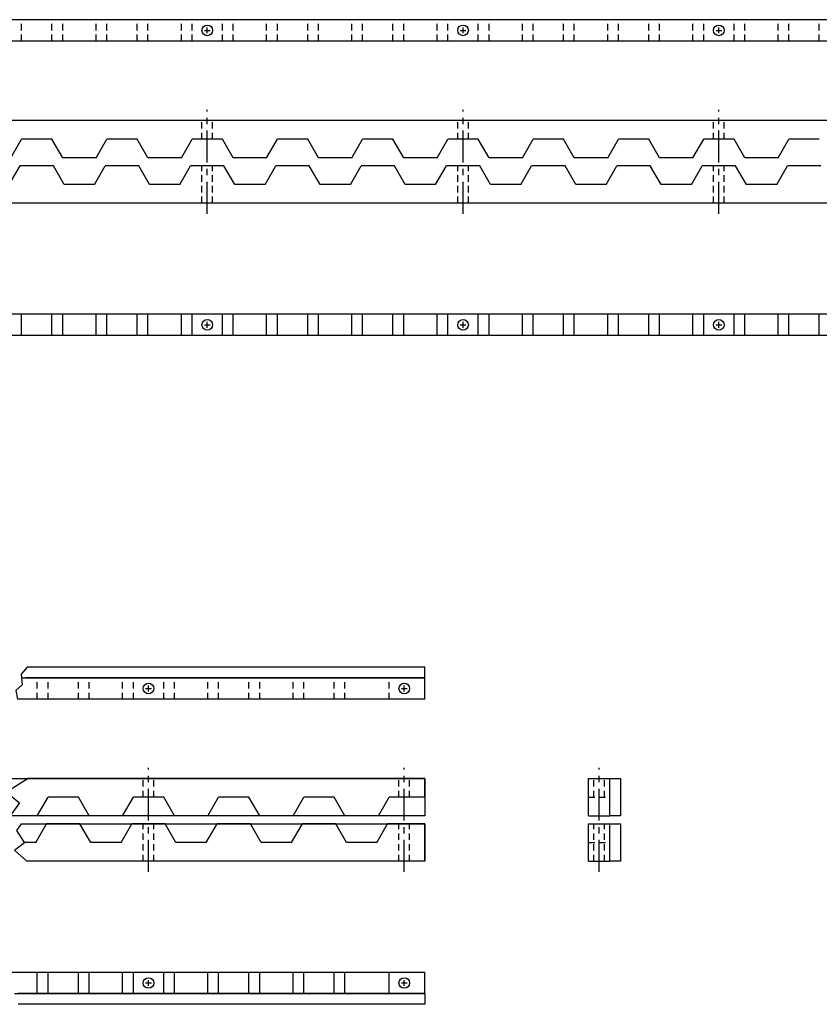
# Model space of a CAD drawing. Extents: x -131 to 163, y 4 to 88.
# Tile 5 of 6: x 99 to 118, y 16 to 39. Entities that reach past the tile are written whole.
import ezdxf

# ---------------------------------------------------------------- set-up
doc = ezdxf.new("R2010")
doc.units = 0
doc.header["$LTSCALE"] = 0.6
doc.header["$MEASUREMENT"] = 0
doc.linetypes.add('CENTER', pattern=[2, 1.25, -0.25, 0.25, -0.25])
doc.linetypes.add('HIDDEN', pattern=[0.375, 0.25, -0.125])
for name, color, linetype in [('BATTERY', 7, 'CONTINUOUS'), ('HULL_RAILS_BACKING', 4, 'CONTINUOUS'), ('HULL_RAILS_BOT', 2, 'CONTINUOUS'), ('HULL_RAILS_TOP', 3, 'CONTINUOUS')]:
    doc.layers.add(name, color=color, linetype=linetype)

msp = doc.modelspace()

# ---------------------------------------------------------------- linework, layer by layer
at = {"layer": 'BATTERY', "color": 1, "linetype": 'CENTER'}
for p, q in [((103.72756, 34.47075), (103.72756, 36.90825)), ((109.72756, 34.47075), (109.72756, 36.90825)), ((115.72756, 34.47075), (115.72756, 36.90825)), ((102.34897, 19.03064), (102.34897, 21.46814)), ((108.34897, 19.03064), (108.34897, 21.46814)), ((112.9164, 19.03064), (112.9164, 21.46814))]:
    msp.add_line(p, q, dxfattribs=at)
at = {"layer": 'HULL_RAILS_BACKING'}
for points in [[(99.36653, 23.58135), (108.82963, 23.58135), (108.82963, 23.83135), (99.50466, 23.83135)], [(99.37309, 20.15564), (108.82963, 20.15564), (108.82963, 19.28064), (99.49359, 19.28064)], [(99.20638, 16.17241), (108.82963, 16.17241), (108.82963, 15.92241), (99.28946, 15.92241)]]:
    msp.add_lwpolyline(points, dxfattribs=at)
for points in [[(87.58885, 21.21814), (108.82963, 21.21814), (108.82963, 20.34314), (87.58885, 20.34314)], [(113.1664, 21.21814), (113.4164, 21.21814), (113.4164, 20.34314), (113.1664, 20.34314)], [(113.1664, 20.15564), (113.4164, 20.15564), (113.4164, 19.28064), (113.1664, 19.28064)]]:
    msp.add_lwpolyline(points, close=True, dxfattribs=at)
at = {"layer": 'HULL_RAILS_BACKING', "flags": 128}
msp.add_lwpolyline([(99.49359, 19.28064), (99.20639, 19.54209), (99.44256, 19.71814), (99.26196, 19.99758), (99.37309, 20.15564)], dxfattribs=at)
at = {"layer": 'HULL_RAILS_BOT'}
for p, q in [((99.08322, 35.15825), (99.33581, 35.59575)), ((100.1193, 35.59575), (99.33581, 35.59575)), ((100.37189, 35.15825), (100.1193, 35.59575)), ((101.08322, 35.15825), (101.33581, 35.59575)), ((102.1193, 35.59575), (101.33581, 35.59575)), ((102.37189, 35.15825), (102.1193, 35.59575)), ((103.08322, 35.15825), (103.33581, 35.59575)), ((104.1193, 35.59575), (103.33581, 35.59575)), ((104.37189, 35.15825), (104.1193, 35.59575)), ((105.08322, 35.15825), (105.33581, 35.59575)), ((106.1193, 35.59575), (105.33581, 35.59575)), ((106.37189, 35.15825), (106.1193, 35.59575)), ((107.08322, 35.15825), (107.33581, 35.59575)), ((108.1193, 35.59575), (107.33581, 35.59575)), ((108.37189, 35.15825), (108.1193, 35.59575)), ((109.08322, 35.15825), (109.33581, 35.59575)), ((110.1193, 35.59575), (109.33581, 35.59575)), ((110.37189, 35.15825), (110.1193, 35.59575)), ((111.08322, 35.15825), (111.33581, 35.59575)), ((112.1193, 35.59575), (111.33581, 35.59575)), ((112.37189, 35.15825), (112.1193, 35.59575)), ((113.08322, 35.15825), (113.33581, 35.59575)), ((114.1193, 35.59575), (113.33581, 35.59575)), ((114.37189, 35.15825), (114.1193, 35.59575)), ((115.08322, 35.15825), (115.33581, 35.59575)), ((116.1193, 35.59575), (115.33581, 35.59575)), ((116.37189, 35.15825), (116.1193, 35.59575)), ((117.08322, 35.15825), (117.33581, 35.59575)), ((118.1193, 35.59575), (117.33581, 35.59575)), ((101.08322, 35.15825), (100.37189, 35.15825)), ((103.08322, 35.15825), (102.37189, 35.15825)), ((105.08322, 35.15825), (104.37189, 35.15825)), ((107.08322, 35.15825), (106.37189, 35.15825)), ((109.08322, 35.15825), (108.37189, 35.15825)), ((111.08322, 35.15825), (110.37189, 35.15825)), ((113.08322, 35.15825), (112.37189, 35.15825)), ((115.08322, 35.15825), (114.37189, 35.15825)), ((117.08322, 35.15825), (116.37189, 35.15825)), ((158.20822, 34.72075), (79.24689, 34.72075)), ((158.20822, 32.11253), (79.24689, 32.11253)), ((99.37189, 31.61253), (99.37189, 32.11253)), ((100.08322, 31.61253), (100.08322, 32.11253)), ((100.33581, 31.61253), (100.33581, 32.11253)), ((101.1193, 31.61253), (101.1193, 32.11253)), ((101.37189, 31.61253), (101.37189, 32.11253)), ((102.08322, 31.61253), (102.08322, 32.11253)), ((102.33581, 31.61253), (102.33581, 32.11253)), ((103.1193, 31.61253), (103.1193, 32.11253)), ((103.37189, 31.61253), (103.37189, 32.11253)), ((104.08322, 31.61253), (104.08322, 32.11253)), ((104.33581, 31.61253), (104.33581, 32.11253)), ((105.1193, 31.61253), (105.1193, 32.11253)), ((105.37189, 31.61253), (105.37189, 32.11253)), ((106.08322, 31.61253), (106.08322, 32.11253)), ((106.33581, 31.61253), (106.33581, 32.11253)), ((107.1193, 31.61253), (107.1193, 32.11253)), ((107.37189, 31.61253), (107.37189, 32.11253)), ((108.08322, 31.61253), (108.08322, 32.11253)), ((108.33581, 31.61253), (108.33581, 32.11253)), ((109.1193, 31.61253), (109.1193, 32.11253)), ((109.37189, 31.61253), (109.37189, 32.11253)), ((110.08322, 31.61253), (110.08322, 32.11253)), ((110.33581, 31.61253), (110.33581, 32.11253)), ((111.1193, 31.61253), (111.1193, 32.11253)), ((111.37189, 31.61253), (111.37189, 32.11253)), ((112.08322, 31.61253), (112.08322, 32.11253)), ((112.33581, 31.61253), (112.33581, 32.11253)), ((113.1193, 31.61253), (113.1193, 32.11253)), ((113.37189, 31.61253), (113.37189, 32.11253)), ((114.08322, 31.61253), (114.08322, 32.11253)), ((114.33581, 31.61253), (114.33581, 32.11253)), ((115.1193, 31.61253), (115.1193, 32.11253)), ((115.37189, 31.61253), (115.37189, 32.11253)), ((116.08322, 31.61253), (116.08322, 32.11253)), ((116.33581, 31.61253), (116.33581, 32.11253)), ((117.1193, 31.61253), (117.1193, 32.11253)), ((117.37189, 31.61253), (117.37189, 32.11253)), ((118.08322, 31.61253), (118.08322, 32.11253)), ((158.20822, 31.61253), (79.24689, 31.61253)), ((99.70463, 19.71814), (99.95722, 20.15564)), ((100.74072, 20.15564), (99.95722, 20.15564)), ((100.99331, 19.71814), (100.74072, 20.15564)), ((101.70463, 19.71814), (101.95722, 20.15564)), ((102.74072, 20.15564), (101.95722, 20.15564)), ((102.99331, 19.71814), (102.74072, 20.15564)), ((103.70463, 19.71814), (103.95722, 20.15564)), ((104.74072, 20.15564), (103.95722, 20.15564)), ((104.99331, 19.71814), (104.74072, 20.15564)), ((105.70463, 19.71814), (105.95722, 20.15564)), ((106.74072, 20.15564), (105.95722, 20.15564)), ((106.99331, 19.71814), (106.74072, 20.15564)), ((107.70463, 19.71814), (107.95722, 20.15564)), ((108.82963, 20.15564), (107.95722, 20.15564)), ((108.82963, 19.28064), (108.82963, 20.15564)), ((112.6664, 19.28064), (112.6664, 20.15564)), ((112.6664, 20.15564), (113.1664, 20.15564)), ((113.1664, 19.28064), (113.1664, 20.15564)), ((99.70463, 19.71814), (99.44256, 19.71814)), ((101.70463, 19.71814), (100.99331, 19.71814)), ((103.70463, 19.71814), (102.99331, 19.71814)), ((105.70463, 19.71814), (104.99331, 19.71814)), ((107.70463, 19.71814), (106.99331, 19.71814)), ((108.82963, 19.28064), (99.49359, 19.28064)), ((112.6664, 19.28064), (113.1664, 19.28064)), ((108.82963, 16.67241), (99.11934, 16.67241)), ((99.74072, 16.17241), (99.74072, 16.67241)), ((99.99331, 16.17241), (99.99331, 16.67241)), ((100.70463, 16.17241), (100.70463, 16.67241)), ((100.95722, 16.17241), (100.95722, 16.67241)), ((101.74072, 16.17241), (101.74072, 16.67241)), ((101.99331, 16.17241), (101.99331, 16.67241)), ((102.70463, 16.17241), (102.70463, 16.67241)), ((102.95722, 16.17241), (102.95722, 16.67241)), ((103.74072, 16.17241), (103.74072, 16.67241)), ((103.99331, 16.17241), (103.99331, 16.67241)), ((104.70463, 16.17241), (104.70463, 16.67241)), ((104.95722, 16.17241), (104.95722, 16.67241)), ((105.74072, 16.17241), (105.74072, 16.67241)), ((105.99331, 16.17241), (105.99331, 16.67241)), ((106.70463, 16.17241), (106.70463, 16.67241)), ((106.95722, 16.17241), (106.95722, 16.67241)), ((107.99331, 16.17241), (107.99331, 16.67241)), ((108.82963, 16.17241), (108.82963, 16.67241)), ((108.82963, 16.17241), (99.28946, 16.17241))]:
    msp.add_line(p, q, dxfattribs=at)
at = {"layer": 'HULL_RAILS_BOT', "linetype": 'HIDDEN'}
for p, q in [((103.60256, 34.72075), (103.60256, 35.59575)), ((103.85256, 34.72075), (103.85256, 35.59575)), ((109.60256, 34.72075), (109.60256, 35.59575)), ((109.85256, 34.72075), (109.85256, 35.59575)), ((115.60256, 34.72075), (115.60256, 35.59575)), ((115.85256, 34.72075), (115.85256, 35.59575)), ((102.22397, 19.28064), (102.22397, 20.15564)), ((102.47397, 19.28064), (102.47397, 20.15564)), ((108.22397, 19.28064), (108.22397, 20.15564)), ((108.47397, 19.28064), (108.47397, 20.15564)), ((112.7914, 19.28064), (112.7914, 20.15564)), ((113.0414, 19.28064), (113.0414, 20.15564)), ((112.6664, 19.71814), (113.1664, 19.71814))]:
    msp.add_line(p, q, dxfattribs=at)
at = {"layer": 'HULL_RAILS_BOT', "color": 1}
for p, q in [((103.72756, 31.79503), (103.72756, 31.93003)), ((109.72756, 31.79503), (109.72756, 31.93003)), ((115.72756, 31.79503), (115.72756, 31.93003)), ((103.66006, 31.86253), (103.79506, 31.86253)), ((109.66006, 31.86253), (109.79506, 31.86253)), ((115.66006, 31.86253), (115.79506, 31.86253)), ((102.28147, 16.42241), (102.41647, 16.42241)), ((102.34897, 16.35491), (102.34897, 16.48991)), ((108.28147, 16.42241), (108.41647, 16.42241)), ((108.34897, 16.35491), (108.34897, 16.48991))]:
    msp.add_line(p, q, dxfattribs=at)
at = {"layer": 'HULL_RAILS_BOT'}
for centre in [(103.72756, 31.86253), (109.72756, 31.86253), (115.72756, 31.86253), (102.34897, 16.42241), (108.34897, 16.42241)]:
    msp.add_circle(centre, 0.125, dxfattribs=at)
at = {"layer": 'HULL_RAILS_TOP'}
for p, q in [((158.20822, 39.02146), (79.24689, 39.02146)), ((158.20822, 38.52146), (79.24689, 38.52146)), ((158.20822, 36.65825), (79.24689, 36.65825)), ((99.1193, 35.78325), (99.37189, 36.22075)), ((100.08322, 36.22075), (99.37189, 36.22075)), ((100.33581, 35.78325), (100.08322, 36.22075)), ((101.1193, 35.78325), (101.37189, 36.22075)), ((102.08322, 36.22075), (101.37189, 36.22075)), ((102.33581, 35.78325), (102.08322, 36.22075)), ((103.1193, 35.78325), (103.37189, 36.22075)), ((104.08322, 36.22075), (103.37189, 36.22075)), ((104.33581, 35.78325), (104.08322, 36.22075)), ((105.1193, 35.78325), (105.37189, 36.22075)), ((106.08322, 36.22075), (105.37189, 36.22075)), ((106.33581, 35.78325), (106.08322, 36.22075)), ((107.1193, 35.78325), (107.37189, 36.22075)), ((108.08322, 36.22075), (107.37189, 36.22075)), ((108.33581, 35.78325), (108.08322, 36.22075)), ((109.1193, 35.78325), (109.37189, 36.22075)), ((110.08322, 36.22075), (109.37189, 36.22075)), ((110.33581, 35.78325), (110.08322, 36.22075)), ((111.1193, 35.78325), (111.37189, 36.22075)), ((112.08322, 36.22075), (111.37189, 36.22075)), ((112.33581, 35.78325), (112.08322, 36.22075)), ((113.1193, 35.78325), (113.37189, 36.22075)), ((114.08322, 36.22075), (113.37189, 36.22075)), ((114.33581, 35.78325), (114.08322, 36.22075)), ((115.1193, 35.78325), (115.37189, 36.22075)), ((116.08322, 36.22075), (115.37189, 36.22075)), ((116.33581, 35.78325), (116.08322, 36.22075)), ((117.1193, 35.78325), (117.37189, 36.22075)), ((118.08322, 36.22075), (117.37189, 36.22075)), ((101.1193, 35.78325), (100.33581, 35.78325)), ((103.1193, 35.78325), (102.33581, 35.78325)), ((105.1193, 35.78325), (104.33581, 35.78325)), ((107.1193, 35.78325), (106.33581, 35.78325)), ((109.1193, 35.78325), (108.33581, 35.78325)), ((111.1193, 35.78325), (110.33581, 35.78325)), ((113.1193, 35.78325), (112.33581, 35.78325)), ((115.1193, 35.78325), (114.33581, 35.78325)), ((117.1193, 35.78325), (116.33581, 35.78325)), ((108.82963, 23.58135), (99.45957, 23.58135)), ((108.82963, 23.08135), (108.82963, 23.58135)), ((108.82963, 23.08135), (99.27347, 23.08135)), ((108.82963, 21.21814), (99.52762, 21.21814)), ((108.82963, 20.78064), (108.82963, 21.21814)), ((112.6664, 20.34314), (112.6664, 21.21814)), ((112.6664, 21.21814), (113.1664, 21.21814)), ((113.1664, 20.34314), (113.1664, 21.21814)), ((99.74072, 20.34314), (99.99331, 20.78064)), ((100.70463, 20.78064), (99.99331, 20.78064)), ((100.95722, 20.34314), (100.70463, 20.78064)), ((101.74072, 20.34314), (101.99331, 20.78064)), ((102.70463, 20.78064), (101.99331, 20.78064)), ((102.95722, 20.34314), (102.70463, 20.78064)), ((103.74072, 20.34314), (103.99331, 20.78064)), ((104.70463, 20.78064), (103.99331, 20.78064)), ((104.95722, 20.34314), (104.70463, 20.78064)), ((105.74072, 20.34314), (105.99331, 20.78064)), ((106.70463, 20.78064), (105.99331, 20.78064)), ((106.95722, 20.34314), (106.70463, 20.78064)), ((107.74072, 20.34314), (107.99331, 20.78064)), ((108.82963, 20.78064), (107.99331, 20.78064)), ((99.74072, 20.34314), (99.10233, 20.34314)), ((101.74072, 20.34314), (100.95722, 20.34314)), ((103.74072, 20.34314), (102.95722, 20.34314)), ((105.74072, 20.34314), (104.95722, 20.34314)), ((107.74072, 20.34314), (106.95722, 20.34314)), ((112.6664, 20.34314), (113.1664, 20.34314))]:
    msp.add_line(p, q, dxfattribs=at)
at = {"layer": 'HULL_RAILS_TOP', "linetype": 'HIDDEN'}
for p, q in [((99.37189, 38.52146), (99.37189, 39.02146)), ((100.08322, 38.52146), (100.08322, 39.02146)), ((100.33581, 38.52146), (100.33581, 39.02146)), ((101.1193, 38.52146), (101.1193, 39.02146)), ((101.37189, 38.52146), (101.37189, 39.02146)), ((102.08322, 38.52146), (102.08322, 39.02146)), ((102.33581, 38.52146), (102.33581, 39.02146)), ((103.1193, 38.52146), (103.1193, 39.02146)), ((103.37189, 38.52146), (103.37189, 39.02146)), ((104.08322, 38.52146), (104.08322, 39.02146)), ((104.33581, 38.52146), (104.33581, 39.02146)), ((105.1193, 38.52146), (105.1193, 39.02146)), ((105.37189, 38.52146), (105.37189, 39.02146)), ((106.08322, 38.52146), (106.08322, 39.02146)), ((106.33581, 38.52146), (106.33581, 39.02146)), ((107.1193, 38.52146), (107.1193, 39.02146)), ((107.37189, 38.52146), (107.37189, 39.02146)), ((108.08322, 38.52146), (108.08322, 39.02146)), ((108.33581, 38.52146), (108.33581, 39.02146)), ((109.1193, 38.52146), (109.1193, 39.02146)), ((109.37189, 38.52146), (109.37189, 39.02146)), ((110.08322, 38.52146), (110.08322, 39.02146)), ((110.33581, 38.52146), (110.33581, 39.02146)), ((111.1193, 38.52146), (111.1193, 39.02146)), ((111.37189, 38.52146), (111.37189, 39.02146)), ((112.08322, 38.52146), (112.08322, 39.02146)), ((112.33581, 38.52146), (112.33581, 39.02146)), ((113.1193, 38.52146), (113.1193, 39.02146)), ((113.37189, 38.52146), (113.37189, 39.02146)), ((114.08322, 38.52146), (114.08322, 39.02146)), ((114.33581, 38.52146), (114.33581, 39.02146)), ((115.1193, 38.52146), (115.1193, 39.02146)), ((115.37189, 38.52146), (115.37189, 39.02146)), ((116.08322, 38.52146), (116.08322, 39.02146)), ((116.33581, 38.52146), (116.33581, 39.02146)), ((117.1193, 38.52146), (117.1193, 39.02146)), ((117.37189, 38.52146), (117.37189, 39.02146)), ((118.08322, 38.52146), (118.08322, 39.02146)), ((103.60256, 36.22075), (103.60256, 36.65825)), ((103.85256, 36.22075), (103.85256, 36.65825)), ((109.60256, 36.22075), (109.60256, 36.65825)), ((109.85256, 36.22075), (109.85256, 36.65825)), ((115.60256, 36.22075), (115.60256, 36.65825)), ((115.85256, 36.22075), (115.85256, 36.65825)), ((99.74072, 23.08135), (99.74072, 23.58135)), ((99.99331, 23.08135), (99.99331, 23.58135)), ((100.70463, 23.08135), (100.70463, 23.58135)), ((100.95722, 23.08135), (100.95722, 23.58135)), ((101.74072, 23.08135), (101.74072, 23.58135)), ((101.99331, 23.08135), (101.99331, 23.58135)), ((102.70463, 23.08135), (102.70463, 23.58135)), ((102.95722, 23.08135), (102.95722, 23.58135)), ((103.74072, 23.08135), (103.74072, 23.58135)), ((103.99331, 23.08135), (103.99331, 23.58135)), ((104.70463, 23.08135), (104.70463, 23.58135)), ((104.95722, 23.08135), (104.95722, 23.58135)), ((105.74072, 23.08135), (105.74072, 23.58135)), ((105.99331, 23.08135), (105.99331, 23.58135)), ((106.70463, 23.08135), (106.70463, 23.58135)), ((106.95722, 23.08135), (106.95722, 23.58135)), ((107.99331, 23.08135), (107.99331, 23.58135)), ((102.22397, 20.78064), (102.22397, 21.21814)), ((102.47397, 20.78064), (102.47397, 21.21814)), ((108.22397, 20.78064), (108.22397, 21.21814)), ((108.47397, 20.78064), (108.47397, 21.21814)), ((112.7914, 20.78064), (112.7914, 21.21814)), ((113.0414, 20.78064), (113.0414, 21.21814)), ((112.6664, 20.78064), (113.1664, 20.78064))]:
    msp.add_line(p, q, dxfattribs=at)
at = {"layer": 'HULL_RAILS_TOP', "color": 1}
for p, q in [((103.72756, 38.70396), (103.72756, 38.83896)), ((109.72756, 38.70396), (109.72756, 38.83896)), ((115.72756, 38.70396), (115.72756, 38.83896)), ((103.66006, 38.77146), (103.79506, 38.77146)), ((109.66006, 38.77146), (109.79506, 38.77146)), ((115.66006, 38.77146), (115.79506, 38.77146)), ((102.28147, 23.33135), (102.41647, 23.33135)), ((102.34897, 23.26385), (102.34897, 23.39885)), ((108.28147, 23.33135), (108.41647, 23.33135)), ((108.34897, 23.26385), (108.34897, 23.39885))]:
    msp.add_line(p, q, dxfattribs=at)
at = {"layer": 'HULL_RAILS_TOP', "flags": 128}
for points in [[(99.50466, 23.83135), (99.35877, 23.66634), (99.38166, 23.41558), (99.23668, 23.28588), (99.27347, 23.08135)], [(99.52762, 21.21814), (99.01727, 20.90209), (99.32348, 20.64701), (99.10233, 20.34314)]]:
    msp.add_lwpolyline(points, dxfattribs=at)
at = {"layer": 'HULL_RAILS_TOP'}
for centre in [(103.72756, 38.77146), (109.72756, 38.77146), (115.72756, 38.77146), (102.34897, 23.33135), (108.34897, 23.33135)]:
    msp.add_circle(centre, 0.125, dxfattribs=at)

doc.saveas('drawing.dxf')
